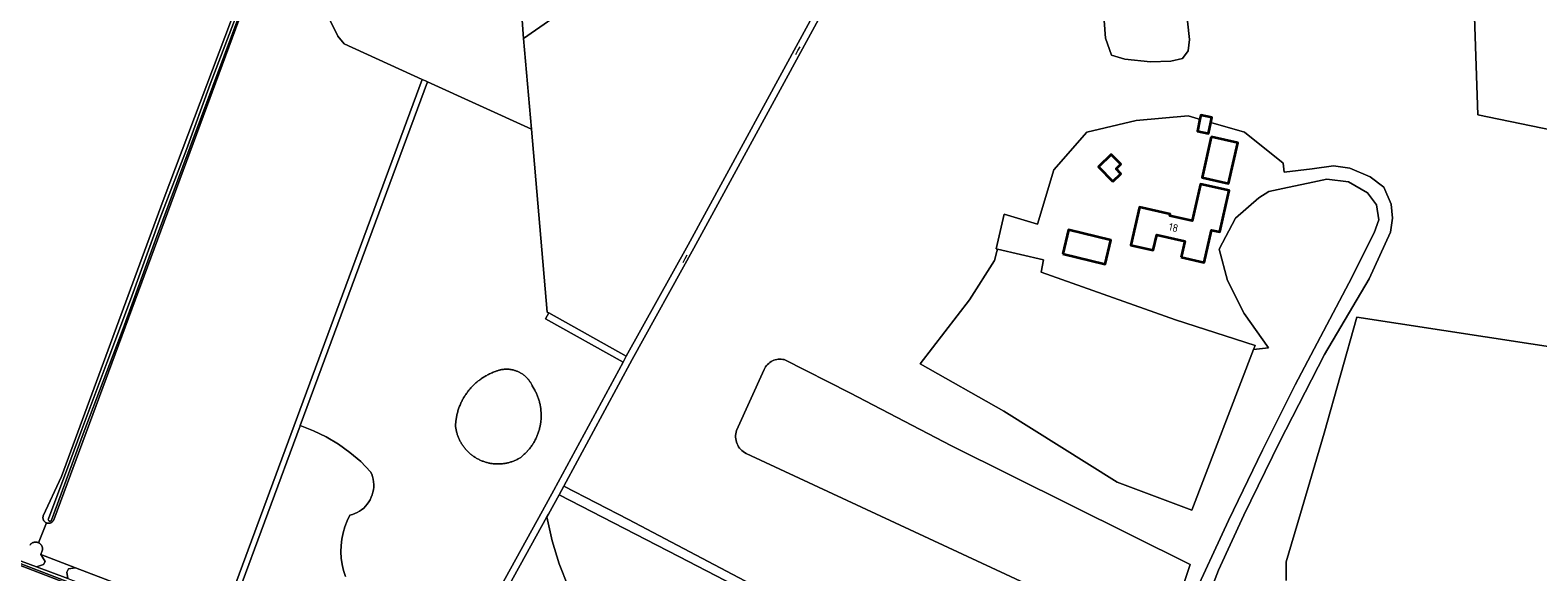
# Model space of a CAD drawing. Extents: x 199200 to 204075, y 460125 to 464703.
# Tile 95 of 174: x 201813 to 202162, y 463747 to 463873. Entities that reach past the tile are written whole.
import ezdxf
from ezdxf.enums import TextEntityAlignment as Align

# ---------------------------------------------------------------- set-up
doc = ezdxf.new("R2010")
doc.units = 0
for name, color, linetype, lineweight in [('B-WE-GR-BOS_GEMENGD-GV', 40, 'Continuous', 13), ('B-WE-GR-GRAS-GV', 60, 'Continuous', 13), ('B-WE-KW-KUNSTWERK_DUIKER-G', 170, 'Continuous', 18), ('B-WE-OG-BEBOUWING-GV', 7, 'Continuous', 35), ('B-WE-OG-BEBOUWING-T18', 10, 'Continuous', 18), ('B-WE-OG-BEBOUWING_BASSIN-GV', 7, 'Continuous', 35), ('B-WE-OG-TERREIN_ERF-GV', 7, 'Continuous', 18), ('B-WE-OG-WATER_GREPPEL-GV', 160, 'Continuous', 18), ('B-WE-OG-WATER_MEER-GV', 140, 'Continuous', 18), ('B-WE-OG-WATER_SLOOT-GV', 120, 'Continuous', 18), ('B-WE-OG-WEG-GV', 7, 'Continuous', 18), ('B-WE-VH-VERHARDING_ASFALT-GV', 252, 'Continuous', 18), ('B-WE-VH-VERHARDING_GRASBETONSTEEN-GV', 70, 'Continuous', 18)]:
    doc.layers.add(name, color=color, linetype=linetype, lineweight=lineweight)
doc.styles.add('NLCS-ISO-M1000-T18', font='NLCS-ISO.ttf', dxfattribs={"height": 1.8})

msp = doc.modelspace()

# ---------------------------------------------------------------- linework, layer by layer
at = {"layer": 'B-WE-GR-BOS_GEMENGD-GV', "flags": 128}
msp.add_lwpolyline([(201950.847, 463797.028), (201965.164, 463822.799), (201995.41, 463878.276), (201999.136, 463884.915), (202011.9, 463907.657), (202038.157, 463956.649), (202040.563, 463960.813), (202041.026, 463962.558), (202038.67, 463977.948), (202010.236, 463965.113), (202013.606, 463958.111), (202014.373, 463951.305), (202011.78, 463945.41), (202000, 463934.493), (201998.977, 463933.545), (202000, 463929.353), (202001.674, 463922.495), (202000, 463921.33), (201927.059, 463870.602), (201928.862, 463849.631), (201932.505, 463807.243), (201932.882, 463807.033)], close=True, dxfattribs=at)
for points in [[(202243.007, 463833.367), (202148.23, 463852.958), (202144.621, 463959.633)], [(202080.939, 463874.619), (202081.38, 463870.398), (202081.056, 463867.78), (202079.768, 463866.003), (202077.092, 463865.331), (202072.349, 463865.225), (202066.402, 463865.847), (202063.329, 463866.78), (202061.907, 463870.685), (202060.594, 463888.112)], [(201996.763, 463877.528), (201966.519, 463822.053), (201952.198, 463796.276), (201936.374, 463766.915), (201951.392, 463759.207), (201992.54, 463737.497)], [(202090.214, 463814.551), (202094.044, 463806.892), (202099.669, 463798.975), (202096.247, 463798.547), (202081.914, 463761.389), (202064.603, 463767.872), (202038.367, 463784.286), (202018.937, 463795.236), (202030.372, 463810.085), (202036.153, 463819.15), (202036.763, 463821.287), (202036.907, 463821.792), (202036.579, 463821.868), (202038.399, 463829.886), (202046.139, 463827.609), (202049.957, 463840.158), (202057.591, 463848.888), (202069.044, 463851.617), (202081.042, 463852.708), (202083.361, 463852.031), (202083.803, 463851.902), (202084, 463852.85), (202086.6, 463852.3), (202086.362, 463851.155), (202086.876, 463851.005), (202094.13, 463848.888), (202103.099, 463841.71), (202103.329, 463839.622), (202109.79, 463840.443), (202114.765, 463841.076), (202118.53, 463840.587), (202123.239, 463838.582), (202126.42, 463836.162), (202128.102, 463832.25), (202128.43, 463829.025), (202127.963, 463825.743), (202123.043, 463814.959), (202112.664, 463797.427), (202102.256, 463777.115), (202094.002, 463760.194), (202088.145, 463747.487), (202082.06, 463731.808)], [(202050.505, 463660.55), (202052.671, 463660.598), (202054.028, 463662.548), (202061.045, 463680.37), (202068.836, 463703.734), (202074.56, 463720.105), (202081.717, 463740.149), (202090.421, 463758.985), (202098.304, 463775.252), (202105.882, 463790.411), (202118.318, 463813.967), (202124.169, 463825.601), (202125.26, 463828.617), (202124.715, 463832.044), (202122.665, 463834.828), (202118.215, 463837.406), (202113.208, 463838.016), (202108.895, 463837.107), (202104.08, 463836.084), (202099.808, 463835.177), (202097.487, 463833.688), (202092.058, 463828.957), (202088.3, 463821.827), (202090.214, 463814.551)], [(202103.756, 463745.065), (202103.815, 463749.363), (202107.096, 463760.603), (202112.596, 463779.165), (202120.188, 463806.037), (202170.096, 463798.435)], [(202055.543, 463738.765), (201978.605, 463774.512), (201978.264, 463774.702), (201977.942, 463774.922), (201977.64, 463775.17), (201977.361, 463775.444), (201977.108, 463775.741), (201976.882, 463776.059), (201976.685, 463776.396), (201976.519, 463776.749), (201976.385, 463777.116), (201976.283, 463777.493), (201976.216, 463777.878), (201976.183, 463778.267), (201976.185, 463778.657), (201976.221, 463779.046), (201976.292, 463779.43), (201976.396, 463779.806), (201982.805, 463793.966), (201982.963, 463794.279), (201983.148, 463794.576), (201983.358, 463794.857), (201983.591, 463795.119), (201983.846, 463795.359), (201984.121, 463795.576), (201984.414, 463795.769), (201984.722, 463795.936), (201985.043, 463796.075), (201985.376, 463796.186), (201985.716, 463796.268), (201986.063, 463796.321), (201986.413, 463796.343), (201986.763, 463796.334), (201987.111, 463796.296), (201987.455, 463796.227), (202002.676, 463788.521), (202026.209, 463776.23), (202081.573, 463748.8), (202069.747, 463713.416)], [(201885.787, 463745.979), (201885.337, 463747.374), (201885.006, 463748.802), (201884.797, 463750.253), (201884.711, 463751.717), (201884.749, 463753.182), (201884.912, 463754.639), (201885.197, 463756.077), (201885.602, 463757.486), (201886.125, 463758.856), (201886.762, 463760.176), (201887.352, 463760.338), (201887.925, 463760.551), (201888.479, 463760.811), (201889.008, 463761.118), (201889.509, 463761.469), (201889.978, 463761.861), (201890.412, 463762.292), (201890.807, 463762.759), (201891.161, 463763.258), (201891.471, 463763.785), (201891.735, 463764.337), (201891.951, 463764.909), (201892.117, 463765.498), (201892.232, 463766.098), (201892.295, 463766.707), (201892.306, 463767.318), (201892.265, 463767.928), (201892.172, 463768.533), (201892.028, 463769.127), (201891.833, 463769.707), (201891.589, 463770.268), (201889.281, 463772.602), (201886.783, 463774.733), (201884.115, 463776.646), (201881.295, 463778.326), (201878.343, 463779.762), (201875.28, 463780.944), (201875.274, 463780.927), (201860.284, 463740.464)], [(201995.074, 463734.007), (201962.991, 463750.595), (201935.282, 463764.896), (201932.812, 463760.424), (201932.464, 463759.793), (201933.633, 463754.289), (201935.275, 463748.907), (201937.377, 463743.687)]]:
    msp.add_lwpolyline(points, dxfattribs=at)
at = {"layer": 'B-WE-GR-GRAS-GV', "flags": 128}
for points in [[(202167.288, 464036.463), (202161.777, 464033.99), (202110.977, 464011.191), (202109.951, 464006.708), (202109.255, 463997.63), (202120.701, 463935.026), (202134.908, 463936.994), (202141.526, 463959.633), (202144.621, 463959.633), (202148.23, 463852.958), (202243.007, 463833.367)], [(201859.069, 463740.903), (201903.507, 463861.142), (201885.419, 463869.354), (201884.019, 463871.115), (201872.885, 463893.884)], [(201812.621, 463753.296), (201812.671, 463753.36), (201812.723, 463753.421), (201812.779, 463753.479), (201812.837, 463753.535), (201812.898, 463753.588), (201812.962, 463753.637), (201813.028, 463753.684), (201813.096, 463753.727), (201813.166, 463753.766), (201813.238, 463753.803), (201813.312, 463753.835), (201813.388, 463753.864), (201813.464, 463753.889), (201813.542, 463753.91), (201813.621, 463753.927), (201813.701, 463753.941), (201813.781, 463753.95), (201813.861, 463753.956), (201813.942, 463753.957), (201814.022, 463753.955), (201814.103, 463753.948), (201814.183, 463753.937), (201814.262, 463753.923), (201814.341, 463753.905), (201814.418, 463753.882), (201814.495, 463753.856), (201814.57, 463753.826), (201816.464, 463758.408), (201816.425, 463758.424), (201816.359, 463758.454), (201816.296, 463758.487), (201816.234, 463758.524), (201816.174, 463758.565), (201816.117, 463758.608), (201816.062, 463758.655), (201816.01, 463758.705), (201815.961, 463758.757), (201815.915, 463758.813), (201815.871, 463758.87), (201815.832, 463758.93), (201815.795, 463758.992), (201815.762, 463759.056), (201815.733, 463759.122), (201815.707, 463759.189), (201815.685, 463759.258), (201815.667, 463759.328), (201815.653, 463759.398), (201815.643, 463759.47), (201815.637, 463759.541), (201815.634, 463759.613), (201815.636, 463759.685), (201815.642, 463759.757), (201815.652, 463759.828), (201815.665, 463759.899), (201815.683, 463759.969), (201815.704, 463760.038), (201819.924, 463769.158), (201843.472, 463833.055), (201865.035, 463890.205)], [(201867.015, 463891.014), (201818.122, 463759.105), (201818.105, 463759.066), (201818.072, 463759.002), (201818.036, 463758.939), (201817.997, 463758.879), (201817.954, 463758.821), (201817.908, 463758.766), (201817.86, 463758.713), (201817.808, 463758.662), (201817.753, 463758.615), (201817.697, 463758.571), (201817.637, 463758.53), (201817.576, 463758.493), (201817.512, 463758.459), (201817.447, 463758.428), (201817.38, 463758.401), (201817.312, 463758.378), (201817.243, 463758.359), (201817.172, 463758.344), (201817.101, 463758.332), (201817.03, 463758.325), (201816.958, 463758.321), (201816.886, 463758.322), (201816.814, 463758.326), (201816.742, 463758.335), (201816.671, 463758.347), (201816.601, 463758.364), (201816.532, 463758.384), (201816.464, 463758.408), (201814.57, 463753.826), (201814.613, 463753.807), (201814.685, 463753.772), (201814.756, 463753.733), (201814.824, 463753.69), (201814.89, 463753.644), (201814.954, 463753.595), (201815.016, 463753.542), (201815.075, 463753.487), (201815.131, 463753.429), (201815.184, 463753.368), (201815.234, 463753.305), (201815.28, 463753.239), (201815.324, 463753.171), (201815.364, 463753.101), (201815.4, 463753.029), (201815.433, 463752.955), (201815.462, 463752.88), (201815.488, 463752.804), (201815.509, 463752.726), (201815.527, 463752.647), (201815.541, 463752.568), (201815.55, 463752.488), (201815.556, 463752.407), (201815.558, 463752.326), (201815.556, 463752.246), (201815.55, 463752.165), (201815.146, 463751.076), (201823.21, 463748), (201856.938, 463735.137)], [(201912.069, 463726.101), (201931.441, 463761.181), (201934.089, 463765.977), (201950.086, 463795.659), (201932.157, 463805.644), (201932.882, 463807.033), (201932.505, 463807.243), (201928.862, 463849.631), (201904.775, 463860.567), (201875.28, 463780.944), (201878.343, 463779.762), (201881.295, 463778.326), (201884.115, 463776.646), (201886.783, 463774.733), (201889.281, 463772.602), (201891.589, 463770.268), (201891.833, 463769.707), (201892.028, 463769.127), (201892.172, 463768.533), (201892.265, 463767.928), (201892.306, 463767.318), (201892.295, 463766.707), (201892.232, 463766.098), (201892.117, 463765.498), (201891.951, 463764.909), (201891.735, 463764.337), (201891.471, 463763.785), (201891.161, 463763.258), (201890.807, 463762.759), (201890.412, 463762.292), (201889.978, 463761.861), (201889.509, 463761.469), (201889.008, 463761.118), (201888.479, 463760.811), (201887.925, 463760.551), (201887.352, 463760.338), (201886.762, 463760.176), (201886.125, 463758.856), (201885.602, 463757.486), (201885.197, 463756.077), (201884.912, 463754.639), (201884.749, 463753.182), (201884.711, 463751.717), (201884.797, 463750.253), (201885.006, 463748.802), (201885.337, 463747.374), (201885.787, 463745.979)], [(202170.096, 463798.435), (202120.188, 463806.037), (202112.596, 463779.165), (202107.096, 463760.603), (202103.815, 463749.363), (202103.756, 463745.065)], [(202069.747, 463713.416), (202081.573, 463748.8), (202026.209, 463776.23), (202002.676, 463788.521), (201987.455, 463796.227), (201987.111, 463796.296), (201986.763, 463796.334), (201986.413, 463796.343), (201986.063, 463796.321), (201985.716, 463796.268), (201985.376, 463796.186), (201985.043, 463796.075), (201984.722, 463795.936), (201984.414, 463795.769), (201984.121, 463795.576), (201983.846, 463795.359), (201983.591, 463795.119), (201983.358, 463794.857), (201983.148, 463794.576), (201982.963, 463794.279), (201982.805, 463793.966), (201976.396, 463779.806), (201976.292, 463779.43), (201976.221, 463779.046), (201976.185, 463778.657), (201976.183, 463778.267), (201976.216, 463777.878), (201976.283, 463777.493), (201976.385, 463777.116), (201976.519, 463776.749), (201976.685, 463776.396), (201976.882, 463776.059), (201977.108, 463775.741), (201977.361, 463775.444), (201977.64, 463775.17), (201977.942, 463774.922), (201978.264, 463774.702), (201978.605, 463774.512), (202055.543, 463738.765)], [(201932.464, 463759.793), (201908.197, 463715.85)], [(201937.377, 463743.687), (201935.275, 463748.907), (201933.633, 463754.289), (201932.464, 463759.793)]]:
    msp.add_lwpolyline(points, dxfattribs=at)
for points in [[(202010.236, 463965.113), (202010.192, 463965.204), (202000, 463960.757), (201922.192, 463926.81), (201923.651, 463909.144), (201926.603, 463875.912), (201927.059, 463870.602), (202000, 463921.33), (202001.674, 463922.495), (202000, 463929.353), (201998.977, 463933.545), (202000, 463934.493), (202011.78, 463945.41), (202014.373, 463951.305), (202013.606, 463958.111)], [(202096.247, 463798.547), (202096.611, 463799.491), (202078.136, 463805.431), (202046.992, 463816.508), (202047.546, 463819.327), (202036.907, 463821.792), (202036.763, 463821.287), (202036.153, 463819.15), (202030.372, 463810.085), (202018.937, 463795.236), (202038.367, 463784.286), (202064.603, 463767.872), (202081.914, 463761.389)], [(201911.262, 463780.887), (201911.273, 463781.123), (201911.287, 463781.358), (201911.306, 463781.593), (201911.328, 463781.828), (201911.355, 463782.063), (201911.386, 463782.297), (201911.42, 463782.53), (201911.459, 463782.763), (201911.501, 463782.995), (201911.548, 463783.226), (201911.598, 463783.456), (201911.652, 463783.686), (201911.71, 463783.914), (201911.772, 463784.142), (201911.838, 463784.369), (201911.907, 463784.594), (201911.981, 463784.818), (201912.058, 463785.041), (201912.139, 463785.262), (201912.224, 463785.483), (201912.312, 463785.701), (201912.404, 463785.918), (201912.5, 463786.134), (201912.6, 463786.348), (201912.703, 463786.56), (201912.809, 463786.77), (201912.92, 463786.979), (201913.033, 463787.185), (201913.151, 463787.39), (201913.271, 463787.593), (201913.395, 463787.793), (201913.523, 463787.992), (201913.654, 463788.188), (201913.788, 463788.382), (201913.925, 463788.574), (201914.066, 463788.763), (201914.21, 463788.95), (201914.357, 463789.135), (201914.507, 463789.317), (201914.66, 463789.496), (201914.816, 463789.673), (201914.975, 463789.847), (201915.137, 463790.018), (201915.302, 463790.187), (201915.47, 463790.353), (201915.64, 463790.515), (201915.814, 463790.675), (201915.99, 463790.832), (201916.168, 463790.986), (201916.35, 463791.137), (201916.533, 463791.285), (201916.72, 463791.43), (201916.908, 463791.572), (201917.099, 463791.71), (201917.293, 463791.845), (201917.488, 463791.977), (201917.686, 463792.105), (201917.886, 463792.23), (201918.088, 463792.352), (201918.292, 463792.47), (201918.498, 463792.585), (201918.706, 463792.696), (201918.916, 463792.804), (201919.128, 463792.908), (201919.341, 463793.008), (201919.556, 463793.105), (201919.773, 463793.199), (201919.991, 463793.288), (201920.211, 463793.374), (201920.432, 463793.456), (201920.51, 463793.49), (201920.66, 463793.552), (201920.811, 463793.61), (201920.963, 463793.664), (201921.117, 463793.715), (201921.272, 463793.762), (201921.428, 463793.805), (201921.585, 463793.844), (201921.742, 463793.879), (201921.901, 463793.91), (201922.061, 463793.937), (201922.221, 463793.961), (201922.381, 463793.98), (201922.542, 463793.995), (201922.703, 463794.007), (201922.865, 463794.014), (201923.027, 463794.018), (201923.188, 463794.017), (201923.35, 463794.013), (201923.512, 463794.004), (201923.673, 463793.991), (201923.834, 463793.975), (201923.994, 463793.954), (201924.154, 463793.93), (201924.313, 463793.901), (201924.472, 463793.869), (201924.629, 463793.833), (201924.786, 463793.793), (201924.942, 463793.749), (201925.096, 463793.701), (201925.249, 463793.649), (201925.401, 463793.594), (201925.552, 463793.534), (201925.701, 463793.472), (201925.848, 463793.405), (201925.994, 463793.335), (201926.138, 463793.261), (201926.28, 463793.184), (201926.42, 463793.103), (201926.558, 463793.019), (201926.694, 463792.931), (201926.828, 463792.84), (201926.959, 463792.746), (201927.088, 463792.649), (201927.215, 463792.548), (201927.339, 463792.444), (201927.461, 463792.338), (201927.58, 463792.228), (201927.696, 463792.115), (201927.809, 463792), (201927.919, 463791.882), (201928.027, 463791.761), (201928.131, 463791.637), (201928.232, 463791.511), (201928.331, 463791.382), (201928.425, 463791.252), (201928.517, 463791.118), (201928.606, 463790.983), (201928.691, 463790.845), (201928.772, 463790.706), (201928.85, 463790.564), (201928.925, 463790.42), (201928.996, 463790.275), (201929.063, 463790.128), (201929.179, 463789.949), (201929.297, 463789.76), (201929.412, 463789.57), (201929.523, 463789.377), (201929.63, 463789.183), (201929.734, 463788.987), (201929.835, 463788.788), (201929.931, 463788.588), (201930.025, 463788.387), (201930.114, 463788.183), (201930.2, 463787.978), (201930.282, 463787.772), (201930.361, 463787.564), (201930.435, 463787.355), (201930.506, 463787.144), (201930.573, 463786.932), (201930.637, 463786.719), (201930.696, 463786.505), (201930.752, 463786.29), (201930.803, 463786.074), (201930.851, 463785.857), (201930.895, 463785.639), (201930.935, 463785.421), (201930.971, 463785.201), (201931.003, 463784.982), (201931.031, 463784.761), (201931.055, 463784.54), (201931.076, 463784.319), (201931.092, 463784.097), (201931.104, 463783.875), (201931.112, 463783.653), (201931.116, 463783.431), (201931.116, 463783.209), (201931.113, 463782.987), (201931.105, 463782.765), (201931.093, 463782.543), (201931.077, 463782.321), (201931.057, 463782.1), (201931.034, 463781.879), (201931.006, 463781.659), (201930.974, 463781.439), (201930.938, 463781.219), (201930.899, 463781.001), (201930.855, 463780.783), (201930.808, 463780.566), (201930.757, 463780.35), (201930.701, 463780.134), (201930.642, 463779.92), (201930.579, 463779.707), (201930.512, 463779.495), (201930.442, 463779.284), (201930.368, 463779.075), (201930.289, 463778.867), (201930.208, 463778.66), (201930.122, 463778.455), (201930.033, 463778.252), (201929.94, 463778.05), (201929.843, 463777.85), (201929.743, 463777.651), (201929.64, 463777.455), (201929.533, 463777.26), (201929.422, 463777.068), (201929.308, 463776.877), (201929.19, 463776.688), (201929.069, 463776.502), (201928.945, 463776.318), (201928.818, 463776.136), (201928.687, 463775.956), (201928.553, 463775.779), (201928.416, 463775.604), (201928.276, 463775.432), (201928.132, 463775.262), (201927.986, 463775.095), (201927.836, 463774.93), (201927.684, 463774.768), (201927.529, 463774.609), (201927.371, 463774.453), (201927.21, 463774.3), (201927.046, 463774.149), (201926.88, 463774.002), (201926.711, 463773.858), (201926.54, 463773.716), (201926.366, 463773.578), (201926.268, 463773.517), (201926.098, 463773.415), (201925.925, 463773.316), (201925.751, 463773.221), (201925.574, 463773.129), (201925.396, 463773.041), (201925.216, 463772.956), (201925.034, 463772.875), (201924.851, 463772.798), (201924.666, 463772.724), (201924.48, 463772.654), (201924.292, 463772.588), (201924.103, 463772.526), (201923.913, 463772.467), (201923.722, 463772.412), (201923.53, 463772.362), (201923.336, 463772.315), (201923.142, 463772.271), (201922.947, 463772.232), (201922.751, 463772.197), (201922.555, 463772.166), (201922.358, 463772.138), (201922.16, 463772.115), (201921.962, 463772.096), (201921.764, 463772.08), (201921.565, 463772.069), (201921.366, 463772.061), (201921.167, 463772.058), (201920.968, 463772.058), (201920.77, 463772.063), (201920.571, 463772.071), (201920.372, 463772.084), (201920.174, 463772.101), (201919.976, 463772.121), (201919.779, 463772.146), (201919.582, 463772.174), (201919.386, 463772.206), (201919.19, 463772.243), (201918.995, 463772.283), (201918.801, 463772.327), (201918.608, 463772.375), (201918.416, 463772.427), (201918.225, 463772.483), (201918.035, 463772.543), (201917.847, 463772.606), (201917.659, 463772.673), (201917.474, 463772.744), (201917.289, 463772.819), (201917.106, 463772.897), (201916.925, 463772.979), (201916.746, 463773.065), (201916.568, 463773.154), (201916.392, 463773.247), (201916.218, 463773.343), (201916.046, 463773.443), (201915.876, 463773.546), (201915.708, 463773.653), (201915.542, 463773.763), (201915.378, 463773.876), (201915.217, 463773.993), (201915.058, 463774.113), (201914.902, 463774.236), (201914.748, 463774.362), (201914.597, 463774.491), (201914.448, 463774.623), (201914.302, 463774.758), (201914.159, 463774.896), (201914.018, 463775.037), (201913.881, 463775.181), (201913.746, 463775.327), (201913.614, 463775.476), (201913.486, 463775.628), (201913.36, 463775.782), (201913.238, 463775.939), (201913.118, 463776.098), (201913.002, 463776.26), (201912.889, 463776.424), (201912.78, 463776.59), (201912.674, 463776.758), (201912.571, 463776.928), (201912.472, 463777.101), (201912.376, 463777.275), (201912.284, 463777.452), (201912.195, 463777.63), (201912.11, 463777.809), (201912.028, 463777.991), (201911.951, 463778.174), (201911.877, 463778.359), (201911.806, 463778.545), (201911.739, 463778.732), (201911.677, 463778.921), (201911.618, 463779.111), (201911.562, 463779.302), (201911.511, 463779.494), (201911.464, 463779.687), (201911.42, 463779.881), (201911.38, 463780.076), (201911.345, 463780.272), (201911.313, 463780.469), (201911.285, 463780.665), (201911.261, 463780.863)], [(201821.438, 463745.52), (201821.207, 463747.02), (201821.545, 463747.807), (201823.21, 463748), (201815.146, 463751.076), (201815.498, 463750.441), (201816.16, 463749.503), (201815.774, 463748.786), (201814.151, 463748.235)]]:
    msp.add_lwpolyline(points, close=True, dxfattribs=at)
at = {"layer": 'B-WE-KW-KUNSTWERK_DUIKER-G', "flags": 128}
for points in [[(201990.151, 463866.898), (201990.638, 463867.791), (201991.117, 463868.689)], [(201964.054, 463818.73), (201964.481, 463819.615), (201964.946, 463820.481)]]:
    msp.add_lwpolyline(points, dxfattribs=at)
at = {"layer": 'B-WE-OG-BEBOUWING-GV', "flags": 128}
for points in [[(202086.362, 463851.155), (202086.6, 463852.3), (202084, 463852.85), (202083.803, 463851.902), (202083.23, 463849.15), (202085.83, 463848.6)], [(202086.4, 463847.82), (202084.29, 463838.43), (202090.45, 463837.03), (202092.59, 463846.41)], [(202063.64, 463837.5), (202065.46, 463839.28), (202064.37, 463840.39), (202065.48, 463841.48), (202063.25, 463843.76), (202060.32, 463840.89)], [(202079.457, 463819.942), (202084.788, 463818.732), (202086.494, 463826.245), (202088.398, 463825.812), (202089.802, 463831.997), (202090.57, 463835.39), (202083.94, 463836.89), (202083.168, 463833.504), (202082.003, 463828.375), (202076.806, 463829.555), (202076.886, 463829.904), (202069.789, 463831.515), (202067.801, 463822.761), (202072.979, 463821.585), (202073.788, 463825.146), (202080.303, 463823.667)]]:
    msp.add_lwpolyline(points, close=True, dxfattribs=at)
at = {"layer": 'B-WE-OG-BEBOUWING_BASSIN-GV', "flags": 128}
msp.add_lwpolyline([(202052.041, 463820.714), (202061.857, 463818.354), (202063.19, 463823.898), (202053.374, 463826.258)], close=True, dxfattribs=at)
at = {"layer": 'B-WE-OG-TERREIN_ERF-GV', "flags": 128}
for points in [[(201880.486, 463908.277), (201880.406, 463908.238), (201868.624, 463902.598), (201872.885, 463893.884), (201884.019, 463871.115), (201885.419, 463869.354), (201903.507, 463861.142), (201904.318, 463860.774), (201904.775, 463860.567), (201928.862, 463849.631), (201927.059, 463870.602), (201926.603, 463875.912), (201923.651, 463909.144), (201922.192, 463926.81), (201922.166, 463927.119), (201899.427, 463917.434), (201898.85, 463917.119), (201898.034, 463916.674), (201894.085, 463914.52), (201893.419, 463914.157), (201893.278, 463914.08), (201883.724, 463909.827), (201883.296, 463909.621), (201881.945, 463908.975)], [(202086.4, 463847.82), (202092.59, 463846.41), (202090.45, 463837.03), (202084.29, 463838.43)], [(202063.64, 463837.5), (202060.32, 463840.89), (202063.25, 463843.76), (202065.48, 463841.48), (202064.37, 463840.39), (202065.46, 463839.28)], [(202079.457, 463819.942), (202080.303, 463823.667), (202073.788, 463825.146), (202072.979, 463821.585), (202067.801, 463822.761), (202069.789, 463831.515), (202076.886, 463829.904), (202076.806, 463829.555), (202082.003, 463828.375), (202083.168, 463833.504), (202083.94, 463836.89), (202090.57, 463835.39), (202089.802, 463831.997), (202088.398, 463825.812), (202086.494, 463826.245), (202084.788, 463818.732)], [(202052.041, 463820.714), (202053.374, 463826.258), (202063.19, 463823.898), (202061.857, 463818.354)]]:
    msp.add_lwpolyline(points, close=True, dxfattribs=at)
msp.add_lwpolyline([(202082.06, 463731.808), (202088.145, 463747.487), (202094.002, 463760.194), (202102.256, 463777.115), (202112.664, 463797.427), (202123.043, 463814.959), (202127.963, 463825.743), (202128.43, 463829.025), (202128.102, 463832.25), (202126.42, 463836.162), (202123.239, 463838.582), (202118.53, 463840.587), (202114.765, 463841.076), (202109.79, 463840.443), (202103.329, 463839.622), (202103.099, 463841.71), (202094.13, 463848.888), (202086.876, 463851.005), (202086.362, 463851.155), (202085.83, 463848.6), (202083.23, 463849.15), (202083.803, 463851.902), (202083.361, 463852.031), (202081.042, 463852.708), (202069.044, 463851.617), (202057.591, 463848.888), (202049.957, 463840.158), (202046.139, 463827.609), (202038.399, 463829.886), (202036.579, 463821.868), (202036.907, 463821.792), (202047.546, 463819.327), (202046.992, 463816.508), (202078.136, 463805.431), (202096.611, 463799.491), (202096.247, 463798.547), (202099.669, 463798.975), (202094.044, 463806.892), (202090.214, 463814.551), (202088.3, 463821.827), (202092.058, 463828.957), (202097.487, 463833.688), (202099.808, 463835.177), (202104.08, 463836.084), (202108.895, 463837.107), (202113.208, 463838.016), (202118.215, 463837.406), (202122.665, 463834.828), (202124.715, 463832.044), (202125.26, 463828.617), (202124.169, 463825.601), (202118.318, 463813.967), (202105.882, 463790.411), (202098.304, 463775.252), (202090.421, 463758.985), (202081.717, 463740.149)], dxfattribs=at)
at = {"layer": 'B-WE-OG-WATER_GREPPEL-GV', "flags": 128}
for points in [[(201865.947, 463890.904), (201860.792, 463876.81), (201854.43, 463859.992), (201848.888, 463844.898), (201842.962, 463829.472), (201835.953, 463810.076), (201830.407, 463795.448), (201824.633, 463780.061), (201821.845, 463772.53), (201816.9, 463759.366)], [(201817.632, 463759.019), (201824.947, 463779.056), (201834.221, 463803.43), (201841.703, 463823.937), (201849.75, 463845.488), (201857.637, 463866.569), (201865.15, 463886.708), (201866.588, 463890.742)], [(201810.595, 463749.561), (201814.151, 463748.235), (201815.774, 463748.786), (201816.16, 463749.503), (201815.498, 463750.441), (201815.146, 463751.076), (201815.55, 463752.165), (201815.556, 463752.246), (201815.558, 463752.326), (201815.556, 463752.407), (201815.55, 463752.488), (201815.541, 463752.568), (201815.527, 463752.647), (201815.509, 463752.726), (201815.488, 463752.804), (201815.462, 463752.88), (201815.433, 463752.955), (201815.4, 463753.029), (201815.364, 463753.101), (201815.324, 463753.171), (201815.28, 463753.239), (201815.234, 463753.305), (201815.184, 463753.368), (201815.131, 463753.429), (201815.075, 463753.487), (201815.016, 463753.542), (201814.954, 463753.595), (201814.89, 463753.644), (201814.824, 463753.69), (201814.756, 463753.733), (201814.685, 463753.772), (201814.613, 463753.807), (201814.57, 463753.826), (201814.495, 463753.856), (201814.418, 463753.882), (201814.341, 463753.905), (201814.262, 463753.923), (201814.183, 463753.937), (201814.103, 463753.948), (201814.022, 463753.955), (201813.942, 463753.957), (201813.861, 463753.956), (201813.781, 463753.95), (201813.701, 463753.941), (201813.621, 463753.927), (201813.542, 463753.91), (201813.464, 463753.889), (201813.388, 463753.864), (201813.312, 463753.835), (201813.238, 463753.803), (201813.166, 463753.766), (201813.096, 463753.727), (201813.028, 463753.684), (201812.962, 463753.637), (201812.898, 463753.588), (201812.837, 463753.535), (201812.779, 463753.479), (201812.723, 463753.421), (201812.671, 463753.36), (201812.621, 463753.296)]]:
    msp.add_lwpolyline(points, dxfattribs=at)
at = {"layer": 'B-WE-OG-WATER_GREPPEL-GV'}
msp.add_lwpolyline([(201816.9, 463759.366, 0.9827626), (201817.632, 463759.019)], format="xyb", dxfattribs=at)
at = {"layer": 'B-WE-OG-WATER_MEER-GV', "flags": 128}
msp.add_lwpolyline([(202060.594, 463888.112), (202061.907, 463870.685), (202063.329, 463866.78), (202066.402, 463865.847), (202072.349, 463865.225), (202077.092, 463865.331), (202079.768, 463866.003), (202081.056, 463867.78), (202081.38, 463870.398), (202080.939, 463874.619)], dxfattribs=at)
msp.add_lwpolyline([(201911.262, 463780.887), (201911.261, 463780.863), (201911.285, 463780.665), (201911.313, 463780.469), (201911.345, 463780.272), (201911.38, 463780.076), (201911.42, 463779.881), (201911.464, 463779.687), (201911.511, 463779.494), (201911.562, 463779.302), (201911.618, 463779.111), (201911.677, 463778.921), (201911.739, 463778.732), (201911.806, 463778.545), (201911.877, 463778.359), (201911.951, 463778.174), (201912.028, 463777.991), (201912.11, 463777.809), (201912.195, 463777.63), (201912.284, 463777.452), (201912.376, 463777.275), (201912.472, 463777.101), (201912.571, 463776.928), (201912.674, 463776.758), (201912.78, 463776.59), (201912.889, 463776.424), (201913.002, 463776.26), (201913.118, 463776.098), (201913.238, 463775.939), (201913.36, 463775.782), (201913.486, 463775.628), (201913.614, 463775.476), (201913.746, 463775.327), (201913.881, 463775.181), (201914.018, 463775.037), (201914.159, 463774.896), (201914.302, 463774.758), (201914.448, 463774.623), (201914.597, 463774.491), (201914.748, 463774.362), (201914.902, 463774.236), (201915.058, 463774.113), (201915.217, 463773.993), (201915.378, 463773.876), (201915.542, 463773.763), (201915.708, 463773.653), (201915.876, 463773.546), (201916.046, 463773.443), (201916.218, 463773.343), (201916.392, 463773.247), (201916.568, 463773.154), (201916.746, 463773.065), (201916.925, 463772.979), (201917.106, 463772.897), (201917.289, 463772.819), (201917.474, 463772.744), (201917.659, 463772.673), (201917.847, 463772.606), (201918.035, 463772.543), (201918.225, 463772.483), (201918.416, 463772.427), (201918.608, 463772.375), (201918.801, 463772.327), (201918.995, 463772.283), (201919.19, 463772.243), (201919.386, 463772.206), (201919.582, 463772.174), (201919.779, 463772.146), (201919.976, 463772.121), (201920.174, 463772.101), (201920.372, 463772.084), (201920.571, 463772.071), (201920.77, 463772.063), (201920.968, 463772.058), (201921.167, 463772.058), (201921.366, 463772.061), (201921.565, 463772.069), (201921.764, 463772.08), (201921.962, 463772.096), (201922.16, 463772.115), (201922.358, 463772.138), (201922.555, 463772.166), (201922.751, 463772.197), (201922.947, 463772.232), (201923.142, 463772.271), (201923.336, 463772.315), (201923.53, 463772.362), (201923.722, 463772.412), (201923.913, 463772.467), (201924.103, 463772.526), (201924.292, 463772.588), (201924.48, 463772.654), (201924.666, 463772.724), (201924.851, 463772.798), (201925.034, 463772.875), (201925.216, 463772.956), (201925.396, 463773.041), (201925.574, 463773.129), (201925.751, 463773.221), (201925.925, 463773.316), (201926.098, 463773.415), (201926.268, 463773.517), (201926.366, 463773.578), (201926.54, 463773.716), (201926.711, 463773.858), (201926.88, 463774.002), (201927.046, 463774.149), (201927.21, 463774.3), (201927.371, 463774.453), (201927.529, 463774.609), (201927.684, 463774.768), (201927.836, 463774.93), (201927.986, 463775.095), (201928.132, 463775.262), (201928.276, 463775.432), (201928.416, 463775.604), (201928.553, 463775.779), (201928.687, 463775.956), (201928.818, 463776.136), (201928.945, 463776.318), (201929.069, 463776.502), (201929.19, 463776.688), (201929.308, 463776.877), (201929.422, 463777.068), (201929.533, 463777.26), (201929.64, 463777.455), (201929.743, 463777.651), (201929.843, 463777.85), (201929.94, 463778.05), (201930.033, 463778.252), (201930.122, 463778.455), (201930.208, 463778.66), (201930.289, 463778.867), (201930.368, 463779.075), (201930.442, 463779.284), (201930.512, 463779.495), (201930.579, 463779.707), (201930.642, 463779.92), (201930.701, 463780.134), (201930.757, 463780.35), (201930.808, 463780.566), (201930.855, 463780.783), (201930.899, 463781.001), (201930.938, 463781.219), (201930.974, 463781.439), (201931.006, 463781.659), (201931.034, 463781.879), (201931.057, 463782.1), (201931.077, 463782.321), (201931.093, 463782.543), (201931.105, 463782.765), (201931.113, 463782.987), (201931.116, 463783.209), (201931.116, 463783.431), (201931.112, 463783.653), (201931.104, 463783.875), (201931.092, 463784.097), (201931.076, 463784.319), (201931.055, 463784.54), (201931.031, 463784.761), (201931.003, 463784.982), (201930.971, 463785.201), (201930.935, 463785.421), (201930.895, 463785.639), (201930.851, 463785.857), (201930.803, 463786.074), (201930.752, 463786.29), (201930.696, 463786.505), (201930.637, 463786.719), (201930.573, 463786.932), (201930.506, 463787.144), (201930.435, 463787.355), (201930.361, 463787.564), (201930.282, 463787.772), (201930.2, 463787.978), (201930.114, 463788.183), (201930.025, 463788.387), (201929.931, 463788.588), (201929.835, 463788.788), (201929.734, 463788.987), (201929.63, 463789.183), (201929.523, 463789.377), (201929.412, 463789.57), (201929.297, 463789.76), (201929.179, 463789.949), (201929.063, 463790.128), (201928.996, 463790.275), (201928.925, 463790.42), (201928.85, 463790.564), (201928.772, 463790.706), (201928.691, 463790.845), (201928.606, 463790.983), (201928.517, 463791.118), (201928.425, 463791.252), (201928.331, 463791.382), (201928.232, 463791.511), (201928.131, 463791.637), (201928.027, 463791.761), (201927.919, 463791.882), (201927.809, 463792), (201927.696, 463792.115), (201927.58, 463792.228), (201927.461, 463792.338), (201927.339, 463792.444), (201927.215, 463792.548), (201927.088, 463792.649), (201926.959, 463792.746), (201926.828, 463792.84), (201926.694, 463792.931), (201926.558, 463793.019), (201926.42, 463793.103), (201926.28, 463793.184), (201926.138, 463793.261), (201925.994, 463793.335), (201925.848, 463793.405), (201925.701, 463793.472), (201925.552, 463793.534), (201925.401, 463793.594), (201925.249, 463793.649), (201925.096, 463793.701), (201924.942, 463793.749), (201924.786, 463793.793), (201924.629, 463793.833), (201924.472, 463793.869), (201924.313, 463793.901), (201924.154, 463793.93), (201923.994, 463793.954), (201923.834, 463793.975), (201923.673, 463793.991), (201923.512, 463794.004), (201923.35, 463794.013), (201923.188, 463794.017), (201923.027, 463794.018), (201922.865, 463794.014), (201922.703, 463794.007), (201922.542, 463793.995), (201922.381, 463793.98), (201922.221, 463793.961), (201922.061, 463793.937), (201921.901, 463793.91), (201921.742, 463793.879), (201921.585, 463793.844), (201921.428, 463793.805), (201921.272, 463793.762), (201921.117, 463793.715), (201920.963, 463793.664), (201920.811, 463793.61), (201920.66, 463793.552), (201920.51, 463793.49), (201920.432, 463793.456), (201920.211, 463793.374), (201919.991, 463793.288), (201919.773, 463793.199), (201919.556, 463793.105), (201919.341, 463793.008), (201919.128, 463792.908), (201918.916, 463792.804), (201918.706, 463792.696), (201918.498, 463792.585), (201918.292, 463792.47), (201918.088, 463792.352), (201917.886, 463792.23), (201917.686, 463792.105), (201917.488, 463791.977), (201917.293, 463791.845), (201917.099, 463791.71), (201916.908, 463791.572), (201916.72, 463791.43), (201916.533, 463791.285), (201916.35, 463791.137), (201916.168, 463790.986), (201915.99, 463790.832), (201915.814, 463790.675), (201915.64, 463790.515), (201915.47, 463790.353), (201915.302, 463790.187), (201915.137, 463790.018), (201914.975, 463789.847), (201914.816, 463789.673), (201914.66, 463789.496), (201914.507, 463789.317), (201914.357, 463789.135), (201914.21, 463788.95), (201914.066, 463788.763), (201913.925, 463788.574), (201913.788, 463788.382), (201913.654, 463788.188), (201913.523, 463787.992), (201913.395, 463787.793), (201913.271, 463787.593), (201913.151, 463787.39), (201913.033, 463787.185), (201912.92, 463786.979), (201912.809, 463786.77), (201912.703, 463786.56), (201912.6, 463786.348), (201912.5, 463786.134), (201912.404, 463785.918), (201912.312, 463785.701), (201912.224, 463785.483), (201912.139, 463785.262), (201912.058, 463785.041), (201911.981, 463784.818), (201911.907, 463784.594), (201911.838, 463784.369), (201911.772, 463784.142), (201911.71, 463783.914), (201911.652, 463783.686), (201911.598, 463783.456), (201911.548, 463783.226), (201911.501, 463782.995), (201911.459, 463782.763), (201911.42, 463782.53), (201911.386, 463782.297), (201911.355, 463782.063), (201911.328, 463781.828), (201911.306, 463781.593), (201911.287, 463781.358), (201911.273, 463781.123)], close=True, dxfattribs=at)
at = {"layer": 'B-WE-OG-WATER_SLOOT-GV', "flags": 128}
for points in [[(201865.035, 463890.205), (201843.472, 463833.055), (201819.924, 463769.158), (201815.704, 463760.038), (201815.683, 463759.969), (201815.665, 463759.899), (201815.652, 463759.828), (201815.642, 463759.757), (201815.636, 463759.685), (201815.634, 463759.613), (201815.637, 463759.541), (201815.643, 463759.47), (201815.653, 463759.398), (201815.667, 463759.328), (201815.685, 463759.258), (201815.707, 463759.189), (201815.733, 463759.122), (201815.762, 463759.056), (201815.795, 463758.992), (201815.832, 463758.93), (201815.871, 463758.87), (201815.915, 463758.813), (201815.961, 463758.757), (201816.01, 463758.705), (201816.062, 463758.655), (201816.117, 463758.608), (201816.174, 463758.565), (201816.234, 463758.524), (201816.296, 463758.487), (201816.359, 463758.454), (201816.425, 463758.424), (201816.464, 463758.408), (201816.532, 463758.384), (201816.601, 463758.364), (201816.671, 463758.347), (201816.742, 463758.335), (201816.814, 463758.326), (201816.886, 463758.322), (201816.958, 463758.321), (201817.03, 463758.325), (201817.101, 463758.332), (201817.172, 463758.344), (201817.243, 463758.359), (201817.312, 463758.378), (201817.38, 463758.401), (201817.447, 463758.428), (201817.512, 463758.459), (201817.576, 463758.493), (201817.637, 463758.53), (201817.697, 463758.571), (201817.753, 463758.615), (201817.808, 463758.662), (201817.86, 463758.713), (201817.908, 463758.766), (201817.954, 463758.821), (201817.997, 463758.879), (201818.036, 463758.939), (201818.072, 463759.002), (201818.105, 463759.066), (201818.122, 463759.105), (201867.015, 463891.014)], [(201816.9, 463759.366), (201821.845, 463772.53), (201824.633, 463780.061), (201830.407, 463795.448), (201835.953, 463810.076), (201842.962, 463829.472), (201848.888, 463844.898), (201854.43, 463859.992), (201860.792, 463876.81), (201865.947, 463890.904)], [(201866.588, 463890.742), (201865.15, 463886.708), (201857.637, 463866.569), (201849.75, 463845.488), (201841.703, 463823.937), (201834.221, 463803.43), (201824.947, 463779.056), (201817.632, 463759.019)], [(201995.41, 463878.276), (201965.164, 463822.799), (201950.847, 463797.028), (201950.086, 463795.659), (201934.089, 463765.977), (201931.441, 463761.181), (201912.069, 463726.101), (201906.897, 463716.735), (201906.535, 463716.081), (201906.07, 463715.238), (201907.544, 463714.667), (201908.007, 463715.505), (201908.197, 463715.85), (201932.464, 463759.793), (201932.812, 463760.424), (201935.282, 463764.896), (201936.374, 463766.915), (201952.198, 463796.276), (201966.519, 463822.053), (201996.763, 463877.528)], [(201860.284, 463740.464), (201875.274, 463780.927), (201875.28, 463780.944), (201904.775, 463860.567), (201904.318, 463860.774), (201903.507, 463861.142), (201859.069, 463740.903)], [(201857.492, 463736.637), (201856.938, 463735.137), (201823.21, 463748), (201821.545, 463747.807), (201821.207, 463747.02), (201821.438, 463745.52), (201836.287, 463739.999), (201844.19, 463736.959), (201844.192, 463736.958), (201876.08, 463725.124), (201876.091, 463725.119), (201902.462, 463714.918), (201932.501, 463703.588), (201959.045, 463693.687), (201959.047, 463693.687), (201985.11, 463683.904), (202004.594, 463676.544), (202015.032, 463672.72), (202031.478, 463666.276)]]:
    msp.add_lwpolyline(points, dxfattribs=at)
for points in [[(201950.847, 463797.028), (201932.882, 463807.033), (201932.157, 463805.644), (201950.086, 463795.659)], [(201935.282, 463764.896), (201962.991, 463750.595), (201995.074, 463734.007), (201999.579, 463731.581), (202025.998, 463717.359), (202026.853, 463718.947), (202000, 463733.463), (201992.54, 463737.497), (201951.392, 463759.207), (201936.374, 463766.915)]]:
    msp.add_lwpolyline(points, close=True, dxfattribs=at)
at = {"layer": 'B-WE-OG-WATER_SLOOT-GV'}
msp.add_lwpolyline([(201817.632, 463759.019, -0.9827626), (201816.9, 463759.366)], format="xyb", dxfattribs=at)
at = {"layer": 'B-WE-OG-WEG-GV', "flags": 128}
for points in [[(201810.375, 463749.002), (201843.872, 463736.117)], [(201821.438, 463745.52), (201814.151, 463748.235), (201810.595, 463749.561)]]:
    msp.add_lwpolyline(points, dxfattribs=at)
at = {"layer": 'B-WE-VH-VERHARDING_ASFALT-GV', "flags": 128}
msp.add_lwpolyline([(202164.229, 463610.741), (202155.435, 463615.776), (202144.88, 463620.889), (202135.404, 463625.54), (202126.596, 463629.43), (202114.969, 463634.043), (202094.048, 463641.802), (202058.217, 463654.995), (202058.163, 463655.151), (202048.735, 463658.47), (202026.872, 463666.999), (202004.141, 463675.326), (202000, 463676.89), (201984.511, 463682.74), (201958.709, 463692.425), (201932.044, 463702.371), (201901.998, 463713.703), (201875.611, 463723.911), (201843.731, 463735.743), (201810.229, 463748.63)], dxfattribs=at)
at = {"layer": 'B-WE-VH-VERHARDING_GRASBETONSTEEN-GV', "flags": 128}
msp.add_lwpolyline([(201810.229, 463748.63), (201843.731, 463735.743), (201875.611, 463723.911), (201901.998, 463713.703), (201932.044, 463702.371), (201958.709, 463692.425), (201984.511, 463682.74), (202000, 463676.89), (202004.141, 463675.326), (202026.872, 463666.999), (202048.735, 463658.47), (202049.322, 463658.688), (202048.874, 463658.845), (202027.022, 463667.37), (202027.012, 463667.373), (202004.28, 463675.701), (201984.612, 463683.129), (201958.884, 463692.787), (201932.185, 463702.746), (201902.141, 463714.077), (201875.752, 463724.286), (201875.746, 463724.288), (201843.872, 463736.117), (201810.375, 463749.002)], dxfattribs=at)

# ---------------------------------------------------------------- texts
at = {"layer": 'B-WE-OG-BEBOUWING-T18', "style": 'NLCS-ISO-M1000-T18'}
msp.add_text('18', height=1.8, rotation=347.2, dxfattribs=at).set_placement((202077.673, 463826.811), align=Align.MIDDLE)

doc.saveas('drawing.dxf')
